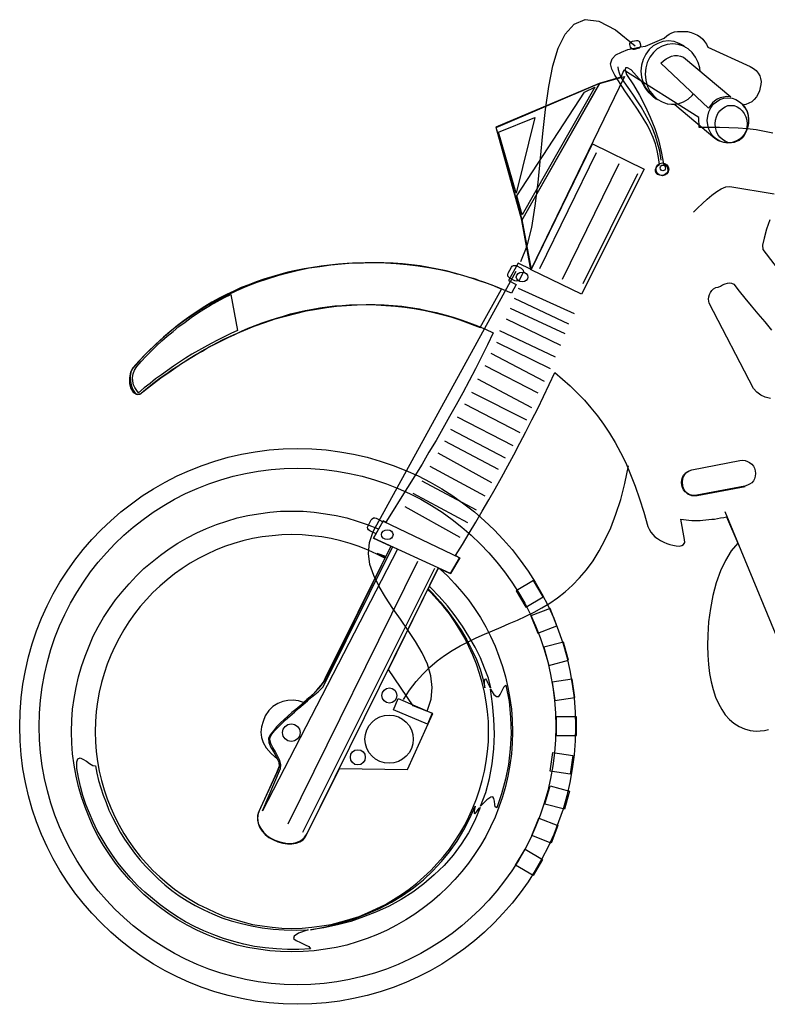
# Model space of a CAD drawing. Extents: x 1070.48 to 1072.73, y 309.81 to 311.07.
# Tile 1 of 4: x 1070.48 to 1071.44, y 309.81 to 311.07. Entities that reach past the tile are written whole.
import ezdxf

# ---------------------------------------------------------------- set-up
doc = ezdxf.new("R2010")
doc.units = 0
doc.header["$LTSCALE"] = 25
doc.header["$MEASUREMENT"] = 0
doc.layers.get('0').update_dxf_attribs({"linetype": 'CONTINUOUS'})
doc.layers.add('2', color=7, linetype='CONTINUOUS')
doc.layers.add('7', color=7, linetype='CONTINUOUS')

msp = doc.modelspace()

# ---------------------------------------------------------------- linework, layer by layer
for radius in [0.3556, 0.3305]:
    msp.add_circle((1070.8359, 310.1703), radius)
at = {"layer": '2', "linetype": 'Continuous'}
for points in [[(1071.1217, 310.7654), (1071.1295, 310.7851), (1071.1356, 310.8088), (1071.14, 310.8363), (1071.1438, 310.8662), (1071.1468, 310.8974), (1071.1499, 310.929), (1071.1533, 310.9596), (1071.1574, 310.9891), (1071.1625, 311.0156), (1071.1692, 311.0383), (1071.1781, 311.0563), (1071.1896, 311.0689), (1071.2039, 311.0747), (1071.2212, 311.0726), (1071.2426, 311.0617), (1071.268, 311.0414)], [(1071.1166, 310.8492), (1071.2032, 310.982), (1071.2164, 310.9884), (1071.1231, 310.8248), (1071.1166, 310.8492)], [(1071.0929, 310.9307), (1071.1394, 310.9494), (1071.1156, 310.8526), (1071.0929, 310.9307)], [(1071.0015, 310.1899), (1071.0066, 310.2052), (1071.008, 310.2202), (1071.0063, 310.2351), (1071.0019, 310.25), (1070.9951, 310.2643), (1070.9869, 310.2789), (1070.9774, 310.2932), (1070.9676, 310.3074), (1070.9577, 310.3213), (1070.9482, 310.3356), (1070.9401, 310.3495), (1070.9333, 310.3634), (1070.9285, 310.3774), (1070.9265, 310.3916), (1070.9279, 310.4055), (1070.9326, 310.4198), (1071.1156, 310.7528)], [(1070.6301, 310.6309), (1070.6359, 310.6374), (1070.642, 310.6442), (1070.6485, 310.6506), (1070.6553, 310.6571), (1070.6621, 310.6635), (1070.6692, 310.6696), (1070.6766, 310.6758), (1070.6841, 310.6819), (1070.6919, 310.6876), (1070.6997, 310.6934), (1070.7079, 310.6992), (1070.716, 310.7043), (1070.7245, 310.7094), (1070.733, 310.7141), (1070.7415, 310.7189), (1070.7503, 310.7229), (1070.7588, 310.6768), (1070.7503, 310.673), (1070.7418, 310.669), (1070.7333, 310.6646), (1070.7252, 310.6601), (1070.7167, 310.6557), (1070.7089, 310.6513), (1070.7007, 310.6466), (1070.6926, 310.6415), (1070.6848, 310.6364), (1070.677, 310.6313), (1070.6695, 310.6259), (1070.6617, 310.6204), (1070.6542, 310.615), (1070.6471, 310.6092), (1070.6396, 310.6034), (1070.6325, 310.5973), (1070.6301, 310.6001), (1070.6278, 310.6038), (1070.6261, 310.6075), (1070.625, 310.6119), (1070.6247, 310.6167), (1070.6254, 310.6214), (1070.6271, 310.6262), (1070.6301, 310.6309)], [(1071.337, 310.4968), (1071.3318, 310.4938), (1071.3288, 310.4894), (1071.3278, 310.4836), (1071.3285, 310.4778), (1071.3305, 310.4724), (1071.3346, 310.468), (1071.34, 310.4656), (1071.3471, 310.4656), (1071.4086, 310.4775)]]:
    msp.add_lwpolyline(points, dxfattribs=at)
at = {"layer": '7', "linetype": 'Continuous'}
for points in [[(1071.2989, 310.9714), (1071.2938, 310.9735), (1071.2908, 310.9759), (1071.2884, 310.9786), (1071.2857, 310.981), (1071.2836, 310.9837), (1071.2816, 310.9864), (1071.2799, 310.9891), (1071.2782, 310.9922), (1071.2765, 310.9952), (1071.2626, 311.0105), (1071.2582, 311.0132), (1071.2555, 311.0132), (1071.2551, 311.0108), (1071.2568, 311.0047), (1071.2657, 310.9915), (1071.2735, 310.9779), (1071.2806, 310.964), (1071.287, 310.9501), (1071.2928, 310.9355), (1071.2976, 310.9209), (1071.3013, 310.9059), (1071.304, 310.8903), (1071.3067, 310.8886), (1071.3088, 310.8866), (1071.3094, 310.8842), (1071.3098, 310.8818), (1071.3091, 310.8794), (1071.3074, 310.8777), (1071.3054, 310.8761), (1071.3027, 310.8754), (1071.2993, 310.8757), (1071.2965, 310.8767), (1071.2949, 310.8784), (1071.2938, 310.8808), (1071.2938, 310.8828), (1071.2949, 310.8852), (1071.2965, 310.8876), (1071.2989, 310.8893), (1071.2979, 310.8985), (1071.2962, 310.9073), (1071.2938, 310.9158), (1071.2908, 310.9239), (1071.2874, 310.9317), (1071.2836, 310.9395), (1071.2792, 310.9467), (1071.2748, 310.9541), (1071.2701, 310.9613), (1071.2653, 310.9684), (1071.2606, 310.9752), (1071.2555, 310.9823), (1071.2507, 310.9894), (1071.2463, 310.9966), (1071.2419, 311.0037), (1071.2378, 311.0112), (1071.2361, 311.0183), (1071.2382, 311.0244), (1071.2432, 311.0295), (1071.2504, 311.0332), (1071.2585, 311.0363), (1071.267, 311.0383), (1071.2748, 311.04), (1071.2809, 311.0407), (1071.305, 311.0512), (1071.3084, 311.0539), (1071.3115, 311.056), (1071.3149, 311.0577), (1071.3183, 311.059), (1071.322, 311.0594), (1071.3257, 311.0597), (1071.3302, 311.0597), (1071.3349, 311.0594), (1071.3397, 311.0584), (1071.3437, 311.0567), (1071.3478, 311.055), (1071.3512, 311.0526), (1071.3543, 311.0499), (1071.3566, 311.0468), (1071.359, 311.0434), (1071.3607, 311.0393), (1071.415, 311.0146), (1071.4191, 311.0122), (1071.4225, 311.0095), (1071.4252, 311.0064), (1071.4273, 311.003), (1071.4283, 310.9996), (1071.4289, 310.9955), (1071.4286, 310.9918), (1071.4279, 310.9877), (1071.4269, 310.9837), (1071.4252, 310.9796), (1071.4232, 310.9759), (1071.4201, 310.9725), (1071.4171, 310.9697), (1071.4133, 310.9677), (1071.4093, 310.966), (1071.4052, 310.9653), (1071.4086, 310.9616), (1071.411, 310.9572), (1071.4123, 310.9524), (1071.413, 310.9473), (1071.413, 310.9419), (1071.4116, 310.9368), (1071.4099, 310.9314), (1071.4072, 310.9266), (1071.4045, 310.9229), (1071.4008, 310.9202), (1071.3964, 310.9182), (1071.3913, 310.9171), (1071.3855, 310.9171), (1071.3801, 310.9178), (1071.3746, 310.9195), (1071.3699, 310.9226), (1071.3186, 310.9657), (1071.3098, 310.9667), (1071.3091, 310.967), (1071.3091, 310.967)], [(1071.2643, 311.0472), (1071.2694, 311.0482), (1071.2708, 311.0482), (1071.2721, 311.0478), (1071.2731, 311.0468), (1071.2738, 311.0455), (1071.2745, 311.0424), (1071.2745, 311.0407), (1071.2741, 311.0393), (1071.2731, 311.0383), (1071.2714, 311.0376), (1071.2667, 311.0366), (1071.2653, 311.0366), (1071.264, 311.0373), (1071.2626, 311.0383), (1071.2619, 311.0397), (1071.2612, 311.0427), (1071.2612, 311.0441), (1071.2619, 311.0455), (1071.2629, 311.0465), (1071.2643, 311.0472)], [(1071.3322, 311.039), (1071.3302, 311.041), (1071.324, 311.0444), (1071.3176, 311.0468), (1071.3105, 311.0475), (1071.3033, 311.0468), (1071.2969, 311.0444), (1071.2908, 311.041), (1071.2857, 311.0363), (1071.2813, 311.0305), (1071.2779, 311.0237), (1071.2758, 311.0166), (1071.2752, 311.0088), (1071.2758, 311.001), (1071.2779, 310.9938), (1071.2813, 310.9871), (1071.2857, 310.9813), (1071.2908, 310.9765), (1071.2942, 310.9745), (1071.2942, 310.9748)], [(1071.3509, 311.0088), (1071.3505, 311.0129), (1071.3485, 311.02), (1071.3451, 311.0268), (1071.3407, 311.0326), (1071.3356, 311.0373), (1071.3295, 311.0407), (1071.323, 311.0431), (1071.3159, 311.0438), (1071.3088, 311.0431), (1071.3023, 311.0407), (1071.2962, 311.0373), (1071.2911, 311.0326), (1071.2867, 311.0268), (1071.2833, 311.02), (1071.2813, 311.0129), (1071.2806, 311.0051), (1071.2813, 310.9972), (1071.2833, 310.9901), (1071.2867, 310.9833), (1071.2911, 310.9776), (1071.2962, 310.9728), (1071.3023, 310.9694), (1071.3088, 310.967), (1071.3159, 310.9664), (1071.323, 310.967), (1071.3295, 310.9694), (1071.3356, 310.9728), (1071.3407, 310.9776), (1071.3424, 310.9799), (1071.3424, 310.9799)], [(1071.3298, 311.0268), (1071.3902, 310.9759), (1071.3852, 310.9762), (1071.3807, 310.9755), (1071.3767, 310.9745), (1071.3729, 310.9728), (1071.3695, 310.9704), (1071.3668, 310.9681), (1071.3641, 310.965), (1071.3617, 310.9616), (1071.3006, 311.019), (1071.304, 311.022), (1071.3074, 311.0244), (1071.3108, 311.0264), (1071.3145, 311.0281), (1071.3183, 311.0288), (1071.322, 311.0288), (1071.3257, 311.0281), (1071.3298, 311.0268)], [(1071.301, 310.8951), (1071.2993, 310.9063), (1071.2965, 310.9168), (1071.2935, 310.927), (1071.2894, 310.9368), (1071.285, 310.946), (1071.2802, 310.9548), (1071.2755, 310.963), (1071.2704, 310.9708), (1071.2657, 310.9779), (1071.2609, 310.9847), (1071.2568, 310.9908), (1071.2531, 310.9966), (1071.2497, 311.0017), (1071.2477, 311.0064), (1071.2463, 311.0105), (1071.246, 311.0142)], [(1071.4442, 310.9293), (1071.4334, 310.9317), (1071.4225, 310.9338), (1071.4113, 310.9348), (1071.3997, 310.9358), (1071.3879, 310.9361), (1071.3756, 310.9365), (1071.3631, 310.9365), (1071.3498, 310.9365), (1071.3495, 310.9497), (1071.2534, 311.0101), (1071.2494, 311.001)], [(1071.2494, 311.001), (1071.2219, 310.9932), (1071.0895, 310.9372), (1071.1227, 310.819), (1071.1346, 310.7549), (1071.1183, 310.763), (1071.1058, 310.7409), (1071.1156, 310.7358), (1071.1095, 310.7246), (1071.0993, 310.7291), (1071.0891, 310.7331), (1071.0789, 310.7369), (1071.0684, 310.7406), (1071.0582, 310.744), (1071.0474, 310.7474), (1071.0368, 310.7504), (1071.026, 310.7532), (1071.0151, 310.7555), (1071.0039, 310.7576), (1070.9927, 310.7596), (1070.9815, 310.761), (1070.97, 310.7623), (1070.9581, 310.763), (1070.9462, 310.7637), (1070.9343, 310.7637), (1070.9224, 310.7637), (1070.9109, 310.7633), (1070.8993, 310.7627), (1070.8882, 310.7616), (1070.8769, 310.7606), (1070.8661, 310.7593), (1070.8552, 310.7576), (1070.8444, 310.7559), (1070.8338, 310.7538), (1070.8233, 310.7515), (1070.8131, 310.7487), (1070.8029, 310.7457), (1070.7927, 310.7426), (1070.7829, 310.7392), (1070.7734, 310.7355), (1070.7636, 310.7318), (1070.7541, 310.7274), (1070.7449, 310.7229), (1070.7354, 310.7182), (1070.7262, 310.7131), (1070.7174, 310.7077), (1070.7086, 310.7019), (1070.6997, 310.6961), (1070.6909, 310.6897), (1070.6824, 310.6832), (1070.6739, 310.6764), (1070.6655, 310.6693), (1070.6573, 310.6618), (1070.6492, 310.6544), (1070.641, 310.6462), (1070.6329, 310.6377), (1070.625, 310.6292), (1070.622, 310.6235), (1070.6206, 310.6163), (1070.6206, 310.6092), (1070.6223, 310.6028), (1070.6254, 310.598), (1070.6298, 310.5953), (1070.6352, 310.5963), (1070.6417, 310.6018), (1070.6481, 310.6068), (1070.6546, 310.6119), (1070.6614, 310.617), (1070.6685, 310.6218), (1070.6756, 310.6269), (1070.6831, 310.6316), (1070.6906, 310.6367), (1070.698, 310.6415), (1070.7058, 310.6462), (1070.714, 310.6506), (1070.7218, 310.6554), (1070.73, 310.6595), (1070.7384, 310.6639), (1070.7469, 310.668), (1070.7554, 310.672), (1070.7642, 310.6761), (1070.7727, 310.6798), (1070.7816, 310.6832), (1070.7907, 310.6866), (1070.7995, 310.6897), (1070.8087, 310.6927), (1070.8179, 310.6954), (1070.827, 310.6982), (1070.8362, 310.7005), (1070.8457, 310.7026), (1070.8552, 310.7043), (1070.8644, 310.706), (1070.8739, 310.7073), (1070.8834, 310.7083), (1070.8929, 310.709), (1070.9024, 310.7097), (1070.9119, 310.7097), (1070.9235, 310.7101), (1070.935, 310.7101), (1070.9465, 310.7097), (1070.9581, 310.709), (1070.9693, 310.708), (1070.9805, 310.7063), (1070.9917, 310.7046), (1071.0026, 310.7022), (1071.0134, 310.6999), (1071.0243, 310.6971), (1071.0348, 310.6938), (1071.0453, 310.6904), (1071.0559, 310.6866), (1071.066, 310.6829), (1071.0762, 310.6785), (1071.0861, 310.6741), (1071.0789, 310.6584), (1071.0711, 310.6432), (1071.0637, 310.6279), (1071.0555, 310.6126), (1071.0474, 310.597), (1071.0389, 310.5817), (1071.0304, 310.5668), (1071.0219, 310.5515), (1071.0131, 310.5362), (1071.0039, 310.5213), (1070.9951, 310.506), (1070.9859, 310.4911), (1070.9764, 310.4761), (1070.9672, 310.4612), (1070.9581, 310.4466), (1070.9486, 310.4317), (1070.9455, 310.4334), (1070.933, 310.411), (1070.9554, 310.4008), (1070.8708, 310.231), (1070.8685, 310.227), (1070.8657, 310.2229), (1070.8623, 310.2192), (1070.8593, 310.2154), (1070.8556, 310.2117), (1070.8515, 310.2079), (1070.8478, 310.2046), (1070.8433, 310.2008), (1070.8372, 310.2029), (1070.8304, 310.2039), (1070.8236, 310.2035), (1070.8169, 310.2022), (1070.8104, 310.1998), (1070.8043, 310.1957), (1070.7989, 310.1906), (1070.7944, 310.1838), (1070.7917, 310.1767), (1070.7897, 310.1696), (1070.789, 310.1628), (1070.7897, 310.1563), (1070.7917, 310.1496), (1070.7958, 310.1428), (1070.8019, 310.1356), (1070.8101, 310.1285), (1070.8121, 310.1237), (1070.8121, 310.1193), (1070.8107, 310.1153), (1070.809, 310.1109), (1070.7866, 310.0623), (1070.7846, 310.0562), (1070.7846, 310.0504), (1070.786, 310.0447), (1070.7887, 310.0396), (1070.7921, 310.0348), (1070.7965, 310.0307), (1070.8016, 310.0273), (1070.8067, 310.0246), (1070.8118, 310.0229), (1070.8172, 310.0216), (1070.823, 310.0206), (1070.8287, 310.0206), (1070.8342, 310.0216), (1070.8396, 310.0239), (1070.8444, 310.0277), (1070.8481, 310.0334), (1070.8895, 310.1166), (1070.9764, 310.1153), (1071.009, 310.1869), (1070.9839, 310.1967), (1070.9523, 310.2433), (1071.0158, 310.3726), (1071.0314, 310.3658), (1071.043, 310.3858), (1071.0379, 310.3889), (1071.0467, 310.4032), (1071.0555, 310.4174), (1071.064, 310.4317), (1071.0722, 310.4459), (1071.0806, 310.4602), (1071.0888, 310.4744), (1071.0969, 310.489), (1071.1047, 310.5036), (1071.1126, 310.5179), (1071.1204, 310.5328), (1071.1278, 310.5474), (1071.1356, 310.5624), (1071.1431, 310.5773), (1071.1506, 310.5926), (1071.1577, 310.6079), (1071.1652, 310.6231), (1071.175, 310.6146), (1071.1845, 310.6062), (1071.1937, 310.597), (1071.2029, 310.5878), (1071.2113, 310.578), (1071.2195, 310.5678), (1071.2273, 310.5569), (1071.2348, 310.5457), (1071.2422, 310.5335), (1071.249, 310.5206), (1071.2558, 310.5074), (1071.2619, 310.4928), (1071.268, 310.4778), (1071.2735, 310.4615), (1071.2789, 310.4446), (1071.284, 310.4262), (1071.2857, 310.4225), (1071.2877, 310.4188), (1071.2904, 310.4157), (1071.2932, 310.413), (1071.2965, 310.4106), (1071.3003, 310.4082), (1071.3044, 310.4062), (1071.3084, 310.4042), (1071.3122, 310.4032), (1071.3162, 310.4021), (1071.3203, 310.4015), (1071.324, 310.4011), (1071.3274, 310.4018), (1071.3298, 310.4032), (1071.3312, 310.4055), (1071.3308, 310.4093), (1071.3264, 310.4357), (1071.3298, 310.4351), (1071.3332, 310.4347), (1071.3366, 310.4344), (1071.3403, 310.434), (1071.3437, 310.434), (1071.3475, 310.434), (1071.3509, 310.434), (1071.3546, 310.4344), (1071.3583, 310.4347), (1071.3621, 310.4351), (1071.3658, 310.4354), (1071.3695, 310.4357), (1071.3733, 310.4364), (1071.377, 310.4371), (1071.3811, 310.4378), (1071.3848, 310.4385), (1071.3991, 310.4048), (1071.3906, 310.395), (1071.3835, 310.3828), (1071.377, 310.3692), (1071.3716, 310.3539), (1071.3672, 310.338), (1071.3641, 310.321), (1071.3617, 310.304), (1071.3607, 310.2871), (1071.3604, 310.2738), (1071.3607, 310.2613), (1071.3617, 310.2494), (1071.3631, 310.2382), (1071.3651, 310.2273), (1071.3675, 310.2175), (1071.3706, 310.2079), (1071.3743, 310.1998), (1071.3787, 310.192), (1071.3831, 310.1852), (1071.3885, 310.1791), (1071.3943, 310.1743), (1071.4008, 310.1703), (1071.4076, 310.1672), (1071.415, 310.1652), (1071.4228, 310.1642), (1071.4279, 310.1645), (1071.4334, 310.1652), (1071.4384, 310.1662)], [(1071.1343, 310.7545), (1071.1227, 310.8177), (1071.2222, 310.9932), (1071.2541, 311.002), (1071.1343, 310.7545)], [(1071.2225, 310.9935), (1071.1227, 310.818), (1071.0898, 310.9368), (1071.2225, 310.9935)], [(1071.3865, 310.9748), (1071.3919, 310.9742), (1071.3967, 310.9725), (1071.4015, 310.9697), (1071.4052, 310.9664), (1071.4086, 310.9619), (1071.411, 310.9569), (1071.4123, 310.9514), (1071.413, 310.9456), (1071.4123, 310.9399), (1071.411, 310.9344), (1071.4086, 310.9293), (1071.4052, 310.9253), (1071.4015, 310.9219), (1071.3967, 310.9192), (1071.3919, 310.9175), (1071.3865, 310.9168), (1071.3814, 310.9175), (1071.3763, 310.9192), (1071.3719, 310.9219), (1071.3678, 310.9253), (1071.3648, 310.9293), (1071.3621, 310.9344), (1071.3607, 310.9399), (1071.36, 310.9456), (1071.3607, 310.9514), (1071.3621, 310.9569), (1071.3648, 310.9619), (1071.3678, 310.9664), (1071.3719, 310.9697), (1071.3763, 310.9725), (1071.3814, 310.9742), (1071.3865, 310.9748)], [(1071.3906, 310.965), (1071.3947, 310.9647), (1071.3984, 310.963), (1071.4018, 310.9609), (1071.4048, 310.9579), (1071.4072, 310.9545), (1071.4093, 310.9504), (1071.4106, 310.946), (1071.411, 310.9412), (1071.4106, 310.9365), (1071.4093, 310.9317), (1071.4072, 310.9276), (1071.4048, 310.9243), (1071.4018, 310.9212), (1071.3984, 310.9192), (1071.3947, 310.9175), (1071.3906, 310.9171), (1071.3865, 310.9175), (1071.3828, 310.9192), (1071.3794, 310.9212), (1071.3763, 310.9243), (1071.3736, 310.9276), (1071.3719, 310.9317), (1071.3706, 310.9365), (1071.3702, 310.9412), (1071.3706, 310.946), (1071.3719, 310.9504), (1071.3736, 310.9545), (1071.3763, 310.9579), (1071.3794, 310.9609), (1071.3828, 310.963), (1071.3865, 310.9647), (1071.3906, 310.965)], [(1071.1346, 310.7545), (1071.2134, 310.9158), (1071.2792, 310.8832), (1071.1991, 310.7236), (1071.1346, 310.7545)], [(1071.1458, 310.7562), (1071.2185, 310.9046)], [(1071.1747, 310.7426), (1071.2473, 310.8907)], [(1071.3027, 310.8913), (1071.3057, 310.8907), (1071.3084, 310.889), (1071.3101, 310.8862), (1071.3108, 310.8832), (1071.3101, 310.8801), (1071.3084, 310.8774), (1071.3057, 310.8757), (1071.3027, 310.875), (1071.2996, 310.8757), (1071.2969, 310.8774), (1071.2952, 310.8801), (1071.2945, 310.8832), (1071.2952, 310.8862), (1071.2969, 310.889), (1071.2996, 310.8907), (1071.3027, 310.8913)], [(1071.3033, 310.8886), (1071.3047, 310.8883), (1071.3057, 310.8876), (1071.3064, 310.8862), (1071.3067, 310.8849), (1071.3064, 310.8835), (1071.3057, 310.8822), (1071.3047, 310.8815), (1071.3033, 310.8811), (1071.302, 310.8815), (1071.301, 310.8822), (1071.3003, 310.8835), (1071.2999, 310.8849), (1071.3003, 310.8862), (1071.301, 310.8876), (1071.302, 310.8883), (1071.3033, 310.8886)], [(1071.2012, 310.7372), (1071.2714, 310.8777)], [(1071.3424, 310.8282), (1071.3478, 310.8336), (1071.3539, 310.8394), (1071.36, 310.8452), (1071.3661, 310.8503), (1071.3722, 310.855), (1071.378, 310.8584), (1071.3838, 310.8608), (1071.3889, 310.8611), (1071.4456, 310.8516)], [(1071.4401, 310.8187), (1071.4361, 310.8065), (1071.4327, 310.7952), (1071.4306, 310.7861), (1071.4313, 310.7807), (1071.5692, 310.6004)], [(1071.0433, 310.6907), (1071.0694, 310.6808), (1071.0966, 310.7297), (1071.0925, 310.7314), (1071.0888, 310.7331), (1071.0847, 310.7348), (1071.081, 310.7362), (1071.0769, 310.7379), (1071.0728, 310.7392), (1071.0688, 310.7406), (1071.065, 310.742), (1071.0609, 310.7433), (1071.0569, 310.7443), (1071.0528, 310.7457), (1071.0484, 310.7467), (1071.0443, 310.7481), (1071.0402, 310.7491), (1071.0358, 310.7504), (1071.0314, 310.7515), (1071.0178, 310.7545), (1071.0039, 310.7572), (1070.99, 310.7593), (1070.9761, 310.761), (1070.9622, 310.7623), (1070.9482, 310.7633), (1070.934, 310.7637), (1070.9201, 310.7633), (1070.9061, 310.763), (1070.8922, 310.762), (1070.8783, 310.7606), (1070.8644, 310.7586), (1070.8508, 310.7566), (1070.8369, 310.7535), (1070.8233, 310.7504), (1070.8101, 310.7467), (1070.7968, 310.7426), (1070.7836, 310.7382), (1070.7707, 310.7331), (1070.7578, 310.7277), (1070.7452, 310.7219), (1070.733, 310.7155), (1070.7208, 310.709), (1070.7089, 310.7016), (1070.6974, 310.6941), (1070.6862, 310.6859), (1070.675, 310.6775), (1070.6644, 310.6686), (1070.6539, 310.6591), (1070.6441, 310.6496), (1070.6342, 310.6391), (1070.625, 310.6286), (1070.6223, 310.6238), (1070.6217, 310.618), (1070.622, 310.6116), (1070.6234, 310.6058), (1070.6254, 310.6007), (1070.6281, 310.5967), (1070.6312, 310.595), (1070.6342, 310.5956), (1070.6475, 310.6062), (1070.6607, 310.6163), (1070.6739, 310.6255), (1070.6872, 310.6347), (1070.7004, 310.6428), (1070.7137, 310.651), (1070.7272, 310.6581), (1070.7405, 310.6652), (1070.7537, 310.6713), (1070.7673, 310.6771), (1070.7805, 310.6825), (1070.7938, 310.6873), (1070.807, 310.6917), (1070.8203, 310.6954), (1070.8335, 310.6988), (1070.8467, 310.7019), (1070.86, 310.7043), (1070.8729, 310.7063), (1070.8858, 310.708), (1070.8983, 310.709), (1070.9112, 310.7097), (1070.9238, 310.7101), (1070.9364, 310.7097), (1070.9486, 310.709), (1070.9611, 310.708), (1070.973, 310.7066), (1070.9852, 310.7049), (1070.9971, 310.7029), (1071.0087, 310.7005), (1071.0206, 310.6975), (1071.0321, 310.6944), (1071.0433, 310.6907)], [(1071.1156, 310.76), (1071.1221, 310.7566), (1071.1234, 310.7555), (1071.1244, 310.7542), (1071.1248, 310.7521), (1071.1241, 310.7504), (1071.12, 310.7423), (1071.119, 310.7409), (1071.1176, 310.7403), (1071.1156, 310.7399), (1071.1139, 310.7406), (1071.1074, 310.7437), (1071.1061, 310.745), (1071.1051, 310.7464), (1071.1047, 310.7484), (1071.1054, 310.7501), (1071.1095, 310.7579), (1071.1105, 310.7593), (1071.1122, 310.7603), (1071.1139, 310.7603), (1071.1156, 310.76)], [(1071.1231, 310.7515), (1071.1261, 310.7511), (1071.1285, 310.7498), (1071.1299, 310.7477), (1071.1305, 310.7453), (1071.1299, 310.743), (1071.1285, 310.7409), (1071.1261, 310.7396), (1071.1231, 310.7392), (1071.1204, 310.7396), (1071.118, 310.7409), (1071.1163, 310.743), (1071.1156, 310.7453), (1071.1163, 310.7477), (1071.118, 310.7498), (1071.1204, 310.7511), (1071.1231, 310.7515)], [(1071.4191, 310.6028), (1071.3627, 310.7117), (1071.3621, 310.7145), (1071.3617, 310.7172), (1071.3621, 310.7202), (1071.3631, 310.7229), (1071.3644, 310.7257), (1071.3661, 310.728), (1071.3682, 310.7301), (1071.3709, 310.7318), (1071.3739, 310.7325), (1071.377, 310.7338), (1071.3797, 310.7352), (1071.3828, 310.7365), (1071.3858, 310.7375), (1071.3885, 310.7379), (1071.3913, 310.7375), (1071.394, 310.7362), (1071.4008, 310.7274), (1071.4082, 310.7182), (1071.4164, 310.7083), (1071.4249, 310.6982), (1071.4337, 310.688), (1071.4425, 310.6775)], [(1071.118, 310.7311), (1071.1899, 310.6985)], [(1071.1129, 310.7182), (1071.1825, 310.6853)], [(1071.1081, 310.7053), (1071.1777, 310.673)], [(1071.1027, 310.6917), (1071.1723, 310.6581)], [(1071.0942, 310.6768), (1071.1655, 310.6432)], [(1071.0905, 310.6618), (1071.1591, 310.6282)], [(1071.083, 310.6479), (1071.1516, 310.6123)], [(1071.0755, 310.632), (1071.1431, 310.5973)], [(1071.066, 310.615), (1071.1353, 310.5783)], [(1071.0586, 310.598), (1071.1288, 310.5627)], [(1071.4408, 310.5899), (1071.4344, 310.5916), (1071.4286, 310.5943), (1071.4235, 310.598), (1071.4191, 310.6028)], [(1071.0494, 310.5831), (1071.1204, 310.5464)], [(1071.0399, 310.5664), (1071.1112, 310.5298)], [(1071.0314, 310.5505), (1071.1017, 310.5138)], [(1071.0239, 310.5356), (1071.0925, 310.4996)], [(1071.0154, 310.5203), (1071.084, 310.4826)], [(1071.3403, 310.4985), (1071.4018, 310.5104), (1071.4052, 310.5108), (1071.4086, 310.5104), (1071.4116, 310.5094), (1071.4143, 310.5081), (1071.4171, 310.506), (1071.4191, 310.5033), (1071.4205, 310.5006), (1071.4215, 310.4972), (1071.4215, 310.4972), (1071.4218, 310.4938), (1071.4215, 310.4904), (1071.4205, 310.4873), (1071.4191, 310.4846), (1071.4171, 310.4822), (1071.4143, 310.4802), (1071.4116, 310.4789), (1071.4082, 310.4778), (1071.3468, 310.466), (1071.3434, 310.4656), (1071.34, 310.466), (1071.337, 310.467), (1071.3342, 310.4687), (1071.3318, 310.4704), (1071.3298, 310.4731), (1071.3285, 310.4758), (1071.3274, 310.4792), (1071.3274, 310.4792), (1071.3271, 310.4826), (1071.3274, 310.486), (1071.3285, 310.489), (1071.3298, 310.4918), (1071.3318, 310.4941), (1071.3342, 310.4962), (1071.337, 310.4975), (1071.3403, 310.4985)], [(1070.9713, 310.2046), (1070.9791, 310.2168), (1070.9876, 310.2276), (1070.9961, 310.2371), (1071.0053, 310.246), (1071.0144, 310.2541), (1071.0239, 310.2609), (1071.0338, 310.2674), (1071.044, 310.2735), (1071.0542, 310.2786), (1071.0643, 310.2837), (1071.0749, 310.2884), (1071.0854, 310.2928), (1071.0963, 310.2972), (1071.1068, 310.302), (1071.1173, 310.3064), (1071.1278, 310.3115), (1071.1384, 310.3166), (1071.1485, 310.322), (1071.1587, 310.3281), (1071.1686, 310.3349), (1071.1781, 310.3427), (1071.1876, 310.3509), (1071.1967, 310.3604), (1071.2056, 310.3706), (1071.214, 310.3821), (1071.2219, 310.395), (1071.2293, 310.4093), (1071.2365, 310.4245), (1071.2432, 310.4419), (1071.2494, 310.4605), (1071.2548, 310.4812), (1071.2595, 310.5036)], [(1071.0053, 310.5033), (1071.0755, 310.4653)], [(1070.9947, 310.4846), (1071.0643, 310.4473)], [(1070.9835, 310.4687), (1071.0531, 310.4313)], [(1071.0188, 310.3712), (1071.0277, 310.3628), (1071.0372, 310.3529), (1071.046, 310.3427), (1071.0545, 310.3322), (1071.0623, 310.321), (1071.0698, 310.3095), (1071.0766, 310.2976), (1071.0827, 310.2857), (1071.0885, 310.2731), (1071.0935, 310.2602), (1071.0979, 310.247), (1071.102, 310.2337), (1071.1051, 310.2202), (1071.1074, 310.2062), (1071.1095, 310.1923), (1071.1105, 310.1781), (1071.1109, 310.1635), (1071.1105, 310.1489), (1071.1095, 310.135), (1071.1074, 310.1207), (1071.1051, 310.1068), (1071.102, 310.0932), (1071.0979, 310.08), (1071.0935, 310.0671), (1071.0885, 310.0542), (1071.0827, 310.0416), (1071.0766, 310.0294), (1071.0698, 310.0178), (1071.0623, 310.0063), (1071.0545, 309.9951), (1071.046, 309.9846), (1071.0372, 309.9744), (1071.0277, 309.9645), (1071.0178, 309.955), (1071.0076, 309.9462), (1070.9971, 309.9381), (1070.9859, 309.9299), (1070.9744, 309.9228), (1070.9625, 309.916), (1070.9506, 309.9096), (1070.9381, 309.9041), (1070.9251, 309.899), (1070.9123, 309.8946), (1070.8987, 309.8905), (1070.8851, 309.8875), (1070.8715, 309.8851), (1070.8573, 309.8831), (1070.843, 309.8821), (1070.8287, 309.8817), (1070.8141, 309.8821), (1070.8002, 309.8831), (1070.786, 309.8851), (1070.772, 309.8875), (1070.7585, 309.8905), (1070.7452, 309.8946), (1070.732, 309.899), (1070.7194, 309.9041), (1070.7069, 309.9096), (1070.6946, 309.916), (1070.6828, 309.9228), (1070.6716, 309.9299), (1070.6604, 309.9381), (1070.6498, 309.9462), (1070.6393, 309.955), (1070.6298, 309.9645), (1070.6203, 309.9744), (1070.6115, 309.9846), (1070.603, 309.9951), (1070.5952, 310.0063), (1070.5877, 310.0178), (1070.5809, 310.0294), (1070.5745, 310.0416), (1070.569, 310.0542), (1070.5639, 310.0671), (1070.5595, 310.08), (1070.5555, 310.0932), (1070.5524, 310.1068), (1070.55, 310.1207), (1070.548, 310.135), (1070.547, 310.1489), (1070.5466, 310.1635), (1070.547, 310.1781), (1070.548, 310.1923), (1070.55, 310.2062), (1070.5524, 310.2202), (1070.5555, 310.2337), (1070.5595, 310.247), (1070.5639, 310.2602), (1070.569, 310.2731), (1070.5745, 310.2857), (1070.5809, 310.2976), (1070.5877, 310.3095), (1070.5952, 310.321), (1070.603, 310.3322), (1070.6115, 310.3427), (1070.6203, 310.3529), (1070.6298, 310.3628), (1070.6393, 310.3723), (1070.6498, 310.3811), (1070.6604, 310.3896), (1070.6716, 310.3974), (1070.6828, 310.4048), (1070.6946, 310.4116), (1070.7069, 310.4181), (1070.7194, 310.4235), (1070.732, 310.4286), (1070.7452, 310.433), (1070.7585, 310.4371), (1070.772, 310.4402), (1070.786, 310.4425), (1070.8002, 310.4446), (1070.8141, 310.4456), (1070.8287, 310.4459), (1070.843, 310.4456), (1070.8573, 310.4446), (1070.8715, 310.4425), (1070.8851, 310.4402), (1070.8987, 310.4371), (1070.9123, 310.433), (1070.9251, 310.4286), (1070.9381, 310.4235), (1070.9398, 310.4228), (1070.9398, 310.4232)], [(1070.973, 310.4517), (1071.0436, 310.4123)], [(1071.3824, 310.4453), (1071.4727, 310.2276)], [(1070.9364, 310.4167), (1070.9347, 310.4174), (1070.9282, 310.4205), (1070.9268, 310.4218), (1070.9258, 310.4232), (1070.9255, 310.4252), (1070.9262, 310.4269), (1070.9302, 310.4347), (1070.9313, 310.4361), (1070.933, 310.4371), (1070.9347, 310.4371), (1070.9364, 310.4368), (1070.9428, 310.4334), (1070.9442, 310.4323), (1070.9448, 310.4313), (1070.9448, 310.4317)], [(1070.9455, 310.433), (1071.0433, 310.3862), (1071.0314, 310.3658), (1070.933, 310.411), (1070.9455, 310.433)], [(1070.9506, 310.4218), (1070.9537, 310.4215), (1070.956, 310.4201), (1070.9574, 310.4181), (1070.9581, 310.4157), (1070.9574, 310.4133), (1070.956, 310.4113), (1070.9537, 310.4099), (1070.9506, 310.4096), (1070.9479, 310.4099), (1070.9455, 310.4113), (1070.9438, 310.4133), (1070.9431, 310.4157), (1070.9438, 310.4181), (1070.9455, 310.4201), (1070.9479, 310.4215), (1070.9506, 310.4218)], [(1070.9476, 310.3855), (1070.9374, 310.3906), (1070.9262, 310.3957), (1070.9146, 310.4004), (1070.9031, 310.4042), (1070.8912, 310.4076), (1070.879, 310.4106), (1070.8668, 310.4127), (1070.8542, 310.4143), (1070.8416, 310.4154), (1070.8287, 310.4157), (1070.8158, 310.4154), (1070.8033, 310.4143), (1070.7907, 310.4127), (1070.7782, 310.4106), (1070.7659, 310.4076), (1070.7541, 310.4042), (1070.7425, 310.4004), (1070.731, 310.3957), (1070.7201, 310.3906), (1070.7092, 310.3852), (1070.6984, 310.3791), (1070.6882, 310.3723), (1070.6783, 310.3655), (1070.6688, 310.358), (1070.6597, 310.3499), (1070.6508, 310.3417), (1070.6427, 310.3329), (1070.6345, 310.3237), (1070.6271, 310.3142), (1070.62, 310.304), (1070.6135, 310.2938), (1070.6074, 310.2833), (1070.602, 310.2724), (1070.5969, 310.2613), (1070.5921, 310.25), (1070.5884, 310.2382), (1070.585, 310.2263), (1070.5819, 310.2141), (1070.5799, 310.2018), (1070.5782, 310.1893), (1070.5772, 310.1764), (1070.5768, 310.1635), (1070.5772, 310.1506), (1070.5782, 310.138), (1070.5799, 310.1255), (1070.5819, 310.1132), (1070.585, 310.101), (1070.5884, 310.0891), (1070.5921, 310.0776), (1070.5969, 310.066), (1070.602, 310.0548), (1070.6074, 310.044), (1070.6135, 310.0334), (1070.62, 310.0233), (1070.6271, 310.0134), (1070.6345, 310.0039), (1070.6427, 309.9948), (1070.6508, 309.9859), (1070.6597, 309.9778), (1070.6688, 309.9696), (1070.6783, 309.9622), (1070.6882, 309.955), (1070.6984, 309.9486), (1070.7092, 309.9425), (1070.7201, 309.9371), (1070.731, 309.932), (1070.7425, 309.9272), (1070.7541, 309.9235), (1070.7659, 309.9201), (1070.7782, 309.917), (1070.7907, 309.915), (1070.8033, 309.9133), (1070.8158, 309.9123), (1070.8287, 309.9119), (1070.8416, 309.9123), (1070.8542, 309.9133), (1070.8668, 309.915), (1070.879, 309.917), (1070.8912, 309.9201), (1070.9031, 309.9235), (1070.9146, 309.9272), (1070.9262, 309.932), (1070.9374, 309.9371), (1070.9482, 309.9425), (1070.9588, 309.9486), (1070.9689, 309.955), (1070.9788, 309.9622), (1070.9883, 309.9696), (1070.9975, 309.9778), (1071.0063, 309.9859), (1071.0144, 309.9948), (1071.0226, 310.0039), (1071.0301, 310.0134), (1071.0372, 310.0233), (1071.0436, 310.0334), (1071.0497, 310.044), (1071.0552, 310.0548), (1071.0603, 310.066), (1071.065, 310.0776), (1071.0688, 310.0891), (1071.0722, 310.101), (1071.0752, 310.1132), (1071.0772, 310.1255), (1071.0789, 310.138), (1071.08, 310.1506), (1071.0803, 310.1635), (1071.08, 310.1764), (1071.0789, 310.1893), (1071.0772, 310.2018), (1071.0752, 310.2141), (1071.0722, 310.2263), (1071.0688, 310.2382), (1071.065, 310.25), (1071.0603, 310.2613), (1071.0552, 310.2724), (1071.0497, 310.2833), (1071.0436, 310.2938), (1071.0372, 310.304), (1071.0301, 310.3142), (1071.0226, 310.3237), (1071.0144, 310.3329), (1071.0063, 310.3417), (1071.0022, 310.3454), (1071.0022, 310.3451)], [(1070.9554, 310.4008), (1070.8729, 310.2334), (1070.8698, 310.228), (1070.8661, 310.2232), (1070.862, 310.2185), (1070.8579, 310.2137), (1070.8532, 310.2093), (1070.8484, 310.2049), (1070.8437, 310.2005), (1070.8386, 310.1964), (1070.8335, 310.192), (1070.8284, 310.1879), (1070.8233, 310.1835), (1070.8186, 310.1791), (1070.8138, 310.1747), (1070.809, 310.1699), (1070.805, 310.1648), (1070.8009, 310.1597), (1070.7985, 310.155), (1070.7992, 310.1496), (1070.8016, 310.1434), (1070.8053, 310.1373), (1070.809, 310.1309), (1070.8118, 310.1248), (1070.8124, 310.1187), (1070.8101, 310.1129), (1070.7883, 310.066), (1070.7856, 310.0593), (1070.7846, 310.0528), (1070.7853, 310.0467), (1070.787, 310.0413), (1070.7904, 310.0362), (1070.7944, 310.0318), (1070.7992, 310.028), (1070.805, 310.025), (1070.8107, 310.0226), (1070.8169, 310.0209), (1070.823, 310.0202), (1070.8287, 310.0202), (1070.8342, 310.0209), (1070.8389, 310.0226), (1070.843, 310.0253), (1070.8461, 310.029), (1071.0161, 310.3733), (1071.0161, 310.3729)], [(1070.9639, 310.397), (1070.7911, 310.0623), (1070.8138, 310.1163), (1070.8145, 310.121), (1070.8131, 310.1265), (1070.8104, 310.1319), (1070.8074, 310.1377), (1070.804, 310.1434), (1070.8016, 310.1485), (1070.8002, 310.153), (1070.8006, 310.1567), (1070.8029, 310.1604), (1070.8063, 310.1645), (1070.8107, 310.1689), (1070.8152, 310.1737), (1070.8206, 310.1788), (1070.826, 310.1835), (1070.8318, 310.1886), (1070.8376, 310.1937), (1070.843, 310.1984), (1070.8484, 310.2032), (1070.8535, 310.2076), (1070.8579, 310.2113), (1070.862, 310.2147), (1070.8651, 310.2175), (1070.8674, 310.2195), (1070.8685, 310.2209), (1070.9574, 310.3998), (1070.9574, 310.3998)], [(1070.9489, 310.3879), (1070.9377, 310.3916), (1070.9482, 310.3869), (1070.9482, 310.3865), (1070.9489, 310.3879)], [(1070.824, 310.0457), (1070.9897, 310.3818)], [(1070.8427, 310.0351), (1071.0114, 310.3726)], [(1071.1378, 310.3569), (1071.1154, 310.3437), (1071.1279, 310.323), (1071.1503, 310.3362), (1071.1378, 310.3569)], [(1071.0029, 310.3465), (1071.0083, 310.341), (1071.0185, 310.3298), (1071.028, 310.3179), (1071.0368, 310.3057), (1071.045, 310.2935), (1071.0525, 310.2809), (1071.0589, 310.2684), (1071.0647, 310.2558), (1071.0694, 310.2436), (1071.0728, 310.2314), (1071.0755, 310.2198), (1071.0752, 310.227), (1071.0755, 310.2304), (1071.0762, 310.231), (1071.0776, 310.2293), (1071.0789, 310.2263), (1071.0806, 310.2232), (1071.082, 310.2205), (1071.0833, 310.2195), (1071.08, 310.232), (1071.0752, 310.245), (1071.0698, 310.2582), (1071.063, 310.2718), (1071.0552, 310.2854), (1071.0467, 310.2986), (1071.0375, 310.3118), (1071.0277, 310.3244), (1071.0171, 310.3366), (1071.0063, 310.3478), (1071.0046, 310.3495), (1071.0046, 310.3499), (1071.0029, 310.3465)], [(1071.1589, 310.3212), (1071.1345, 310.312), (1071.1433, 310.2896), (1071.1677, 310.2988), (1071.1589, 310.3212)], [(1071.1762, 310.2781), (1071.1511, 310.2716), (1071.1575, 310.2482), (1071.1827, 310.255), (1071.1762, 310.2781)], [(1071.1874, 310.2309), (1071.1616, 310.2271), (1071.165, 310.2034), (1071.1908, 310.2071), (1071.1874, 310.2309)], [(1070.9533, 310.2195), (1070.9571, 310.2188), (1070.9601, 310.2168), (1070.9622, 310.2137), (1070.9628, 310.21), (1070.9622, 310.2062), (1070.9601, 310.2032), (1070.9571, 310.2008), (1070.9533, 310.2001), (1070.9496, 310.2008), (1070.9465, 310.2032), (1070.9445, 310.2062), (1070.9438, 310.21), (1070.9445, 310.2137), (1070.9465, 310.2168), (1070.9496, 310.2188), (1070.9533, 310.2195)], [(1071.0701, 310.0681), (1071.0766, 310.0857), (1071.0813, 310.1037), (1071.0847, 310.1224), (1071.0871, 310.1414), (1071.0878, 310.1604), (1071.0871, 310.1798), (1071.0854, 310.1991), (1071.0827, 310.2181), (1071.0871, 310.2113), (1071.0905, 310.2086), (1071.0932, 310.2086), (1071.0952, 310.211), (1071.0969, 310.2144), (1071.0986, 310.2181), (1071.1003, 310.2212), (1071.1024, 310.2229), (1071.1064, 310.2022), (1071.1085, 310.1818), (1071.1092, 310.1614), (1071.1081, 310.1414), (1071.1058, 310.1217), (1071.102, 310.1027), (1071.0969, 310.084), (1071.0908, 310.066), (1071.0888, 310.0674), (1071.0881, 310.0705), (1071.0878, 310.0745), (1071.0871, 310.0779), (1071.0857, 310.08), (1071.083, 310.0796), (1071.0779, 310.0762), (1071.0701, 310.0681)], [(1070.9645, 310.2059), (1071.008, 310.1872), (1071.0019, 310.173), (1070.9584, 310.1916), (1070.9645, 310.2059)], [(1070.953, 310.1849), (1070.9591, 310.1842), (1070.9649, 310.1825), (1070.9703, 310.1794), (1070.9747, 310.1757), (1070.9785, 310.1713), (1070.9815, 310.1658), (1070.9832, 310.1601), (1070.9839, 310.154), (1070.9832, 310.1479), (1070.9815, 310.1421), (1070.9785, 310.1367), (1070.9747, 310.1322), (1070.9703, 310.1285), (1070.9649, 310.1255), (1070.9591, 310.1237), (1070.953, 310.1231), (1070.9469, 310.1237), (1070.9411, 310.1255), (1070.9357, 310.1285), (1070.9313, 310.1322), (1070.9275, 310.1367), (1070.9245, 310.1421), (1070.9228, 310.1479), (1070.9221, 310.154), (1070.9228, 310.1601), (1070.9245, 310.1658), (1070.9275, 310.1713), (1070.9313, 310.1757), (1070.9357, 310.1794), (1070.9411, 310.1825), (1070.9469, 310.1842), (1070.953, 310.1849)], [(1071.1928, 310.1827), (1071.1667, 310.1827), (1071.1667, 310.1586), (1071.1928, 310.1586), (1071.1928, 310.1827)], [(1070.8277, 310.1737), (1070.8301, 310.1733), (1070.8321, 310.1726), (1070.8342, 310.1716), (1070.8359, 310.1703), (1070.8372, 310.1686), (1070.8382, 310.1669), (1070.8389, 310.1648), (1070.8393, 310.1625), (1070.8389, 310.1601), (1070.8382, 310.158), (1070.8372, 310.156), (1070.8359, 310.1543), (1070.8342, 310.153), (1070.8321, 310.1519), (1070.8301, 310.1513), (1070.8277, 310.1509), (1070.8257, 310.1513), (1070.8236, 310.1519), (1070.8216, 310.153), (1070.8199, 310.1543), (1070.8186, 310.156), (1070.8175, 310.158), (1070.8169, 310.1601), (1070.8165, 310.1625), (1070.8169, 310.1648), (1070.8175, 310.1669), (1070.8186, 310.1686), (1070.8199, 310.1703), (1070.8216, 310.1716), (1070.8236, 310.1726), (1070.8257, 310.1733), (1070.8277, 310.1737)], [(1070.9129, 310.1404), (1070.9167, 310.1397), (1070.9197, 310.1377), (1070.9218, 310.1346), (1070.9224, 310.1309), (1070.9218, 310.1272), (1070.9197, 310.1241), (1070.9167, 310.1217), (1070.9129, 310.121), (1070.9092, 310.1217), (1070.9061, 310.1241), (1070.9041, 310.1272), (1070.9034, 310.1309), (1070.9041, 310.1346), (1070.9061, 310.1377), (1070.9092, 310.1397), (1070.9129, 310.1404)], [(1070.5534, 310.1166), (1070.5534, 310.1248), (1070.5548, 310.1289), (1070.5578, 310.1299), (1070.5612, 310.1285), (1070.5656, 310.1258), (1070.5697, 310.1227), (1070.5738, 310.1204), (1070.5772, 310.1197), (1070.5789, 310.1105), (1070.5813, 310.101), (1070.584, 310.0918), (1070.587, 310.0823), (1070.5908, 310.0728), (1070.5945, 310.0633), (1070.5989, 310.0538), (1070.6037, 310.0447), (1070.6087, 310.0351), (1070.6145, 310.026), (1070.6206, 310.0172), (1070.6271, 310.0083), (1070.6339, 309.9995), (1070.6413, 309.9914), (1070.6492, 309.9832), (1070.6573, 309.9751), (1070.6658, 309.9676), (1070.675, 309.9605), (1070.6845, 309.9537), (1070.6946, 309.9469), (1070.7048, 309.9411), (1070.7157, 309.9354), (1070.7272, 309.9303), (1070.7388, 309.9255), (1070.751, 309.9214), (1070.7639, 309.918), (1070.7768, 309.915), (1070.7904, 309.9126), (1070.8046, 309.9109), (1070.8189, 309.9099), (1070.8342, 309.9096), (1070.8494, 309.9099), (1070.8369, 309.9058), (1070.8315, 309.9021), (1070.8308, 309.899), (1070.8342, 309.8963), (1070.8396, 309.8936), (1070.8454, 309.8909), (1070.8501, 309.8885), (1070.8525, 309.8855), (1070.8376, 309.8848), (1070.823, 309.8848), (1070.8087, 309.8855), (1070.7944, 309.8868), (1070.7809, 309.8888), (1070.7673, 309.8916), (1070.7541, 309.895), (1070.7412, 309.8987), (1070.7286, 309.9034), (1070.716, 309.9085), (1070.7041, 309.9143), (1070.6926, 309.9204), (1070.6814, 309.9272), (1070.6705, 309.9343), (1070.66, 309.9418), (1070.6502, 309.95), (1070.6403, 309.9584), (1070.6312, 309.9669), (1070.6227, 309.9761), (1070.6142, 309.9856), (1070.6064, 309.9954), (1070.5989, 310.0056), (1070.5921, 310.0158), (1070.5857, 310.0263), (1070.5796, 310.0372), (1070.5741, 310.0481), (1070.5694, 310.0593), (1070.565, 310.0705), (1070.5612, 310.082), (1070.5582, 310.0935), (1070.5555, 310.1051), (1070.5534, 310.1166)], [(1071.1848, 310.1093), (1071.159, 310.1131), (1071.1623, 310.1368), (1071.1881, 310.1331), (1071.1848, 310.1093)], [(1071.1776, 310.0642), (1071.1524, 310.071), (1071.1589, 310.0941), (1071.184, 310.0873), (1071.1776, 310.0642)], [(1070.8522, 309.9102), (1070.8715, 309.914), (1070.8898, 309.9184), (1070.9075, 309.9238), (1070.9245, 309.9303), (1070.9408, 309.9374), (1070.956, 309.9452), (1070.9703, 309.954), (1070.9842, 309.9639), (1070.9968, 309.9741), (1071.009, 309.9853), (1071.0199, 309.9975), (1071.0304, 310.01), (1071.0399, 310.0236), (1071.0484, 310.0379), (1071.0562, 310.0528), (1071.063, 310.0684), (1071.062, 310.0623), (1071.062, 310.0593), (1071.0626, 310.0586), (1071.064, 310.0599), (1071.0654, 310.0616), (1071.0671, 310.064), (1071.0684, 310.0657), (1071.0694, 310.0664), (1071.0626, 310.0501), (1071.0545, 310.0341), (1071.0453, 310.0195), (1071.0348, 310.0056), (1071.0233, 309.9924), (1071.0107, 309.9802), (1070.9975, 309.969), (1070.9832, 309.9584), (1070.9683, 309.9489), (1070.953, 309.9404), (1070.937, 309.933), (1070.9204, 309.9265), (1070.9038, 309.9208), (1070.8868, 309.9163), (1070.8695, 309.9126), (1070.8522, 309.9102)], [(1071.1603, 310.0211), (1071.1358, 310.0306), (1071.1446, 310.053), (1071.1687, 310.0435), (1071.1603, 310.0211)], [(1071.1372, 309.9797), (1071.1148, 309.9929), (1071.127, 310.0133), (1071.1494, 310.0001), (1071.1372, 309.9797)]]:
    msp.add_lwpolyline(points, dxfattribs=at)

doc.saveas('drawing.dxf')
